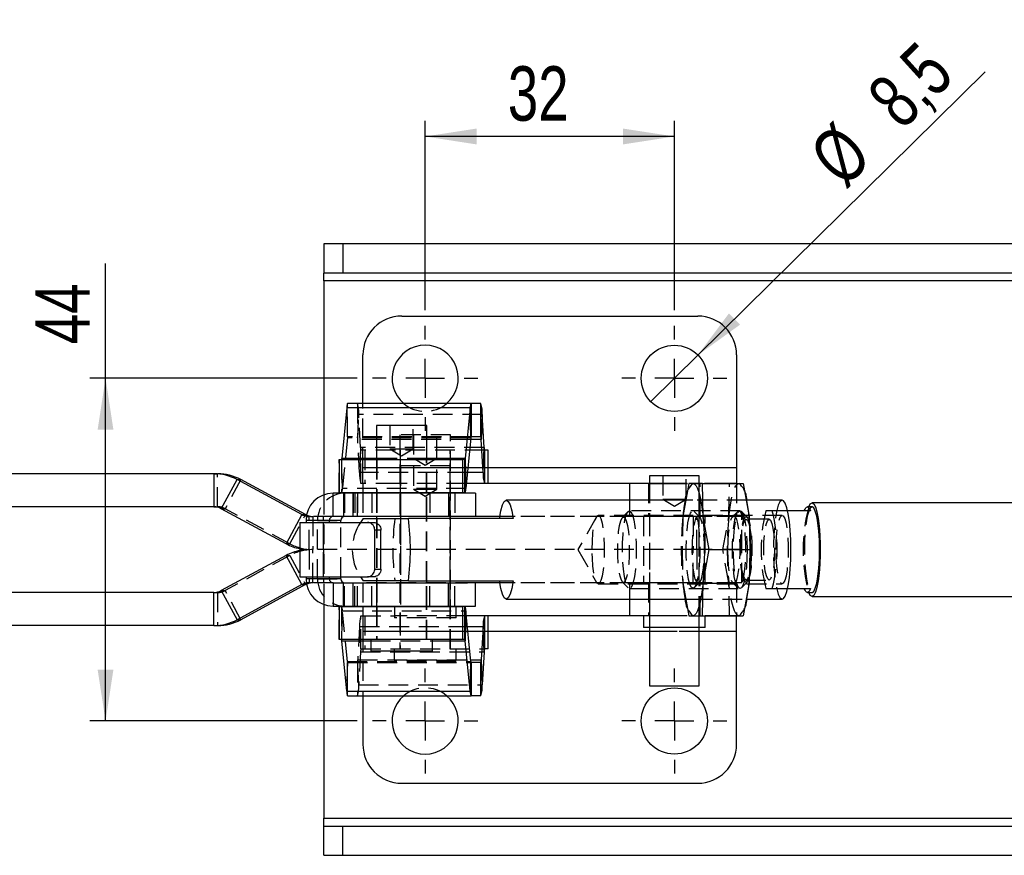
# Model space of a CAD drawing. Extents: x 66 to 783, y 44 to 563.
# Tile 4 of 12: x 162 to 288, y 276 to 383. Entities that reach past the tile are written whole.
import ezdxf

# ---------------------------------------------------------------- set-up
doc = ezdxf.new("R2010")
doc.units = 0
doc.header["$LTSCALE"] = 2
doc.linetypes.add('HIDDEN', pattern=[1.905, 1.27, -0.635])
doc.layers.get('0').update_dxf_attribs({"linetype": 'CONTINUOUS'})
doc.layers.add('FORMATO', color=179, linetype='CONTINUOUS')
doc.styles.add('SLDTEXTSTYLE0', font='TXT', dxfattribs={"width": 0.75})
doc.dimstyles.new('SLDDIMSTYLE3', dxfattribs={"dimtxt": 7, "dimasz": 6.604, "dimexe": 0, "dimexo": 0.0625, "dimgap": 1.75, "dimtad": 1, "dimdec": 3, "dimrnd": 1e-09, "dimzin": 12, "dimtxsty": 'SLDTEXTSTYLE0', "dimsah": 1, "dimcen": 0.09, "dimazin": 3, "dimtfac": 1, "dimtdec": 3, "dimtofl": 0, "dimtmove": 0, "dimatfit": 3, "dimtolj": 1, "dimtzin": 12})
doc.dimstyles.new('SLDDIMSTYLE4', dxfattribs={"dimtxt": 7, "dimasz": 6.604, "dimexe": 0, "dimexo": 0.0625, "dimgap": 1.75, "dimtad": 1, "dimdec": 3, "dimrnd": 1e-09, "dimzin": 12, "dimtxsty": 'SLDTEXTSTYLE0', "dimblk1": 'NONE', "dimsah": 1, "dimcen": 0, "dimazin": 3, "dimtfac": 1, "dimtdec": 3, "dimtmove": 0, "dimatfit": 3, "dimtolj": 1, "dimtzin": 12})

# ---------------------------------------------------------------- blocks, each defined once
blk = doc.blocks.new('_D_5')
at = {"layer": 'FORMATO'}
for p, q in [((173.07, 337.16), (173.07, 351.88)), ((205.37, 337.16), (171.07, 337.16)), ((173.07, 293.16), (173.07, 337.16)), ((205.37, 293.16), (171.07, 293.16))]:
    blk.add_line(p, q, dxfattribs=at)
for points in [[(173.07, 337.16), (172.05, 330.55), (174.08, 330.55)], [(173.07, 293.16), (174.08, 299.76), (172.05, 299.76)]]:
    blk.add_solid(points, dxfattribs=at)
at = {"layer": 'FORMATO', "insert": (164.04, 341.54), "char_height": 7, "attachment_point": 1, "rotation": 90, "style": 'SLDTEXTSTYLE0'}
blk.add_mtext('44', dxfattribs=at)
blk = doc.blocks.new('_D_6')
at = {"layer": 'FORMATO'}
for p, q in [((214.12, 345.91), (214.12, 370.21)), ((246.12, 345.91), (246.12, 370.21)), ((246.12, 368.21), (214.12, 368.21))]:
    blk.add_line(p, q, dxfattribs=at)
for points in [[(214.12, 368.21), (220.72, 367.19), (220.72, 369.23)], [(246.12, 368.21), (239.51, 369.23), (239.51, 367.19)]]:
    blk.add_solid(points, dxfattribs=at)
at = {"layer": 'FORMATO', "insert": (224.73, 377.23), "char_height": 7, "attachment_point": 1, "style": 'SLDTEXTSTYLE0'}
blk.add_mtext('32', dxfattribs=at)
blk = doc.blocks.new('_D_8')
at = {"layer": 'FORMATO'}
for q in [(286.04, 376.51), (243.09, 334.17)]:
    blk.add_line((249.14, 340.14), q, dxfattribs=at)
blk.add_solid([(249.14, 340.14), (254.56, 344.05), (253.13, 345.5)], dxfattribs=at)
at = {"layer": 'FORMATO', "char_height": 7, "attachment_point": 1, "rotation": 44.583, "style": 'SLDTEXTSTYLE0'}
for s, insert in [('8,5', (270.46, 373.9)), ('%%c', (263.01, 366.42))]:
    blk.add_mtext(s, dxfattribs=dict(at, insert=insert))
blk = doc.blocks.new('_NONE')
blk = doc.blocks.new('SW_CENTERMARKSYMBOL_6')
at = {"layer": 'FORMATO', "color": 0}
for p, q in [((0, 5), (0, 6.75)), ((0, 0), (0, 2.5)), ((-5, 0), (-6.75, 0)), ((0, 0), (-2.5, 0)), ((0, 0), (0, -2.5)), ((0, 0), (2.5, 0)), ((5, 0), (6.75, 0)), ((0, -5), (0, -6.75))]:
    blk.add_line(p, q, dxfattribs=at)
blk = doc.blocks.new('SW_CENTERMARKSYMBOL_7')
at = {"layer": 'FORMATO', "color": 0}
for p, q in [((0, 5), (0, 6.75)), ((0, 0), (0, 2.5)), ((-5, 0), (-6.75, 0)), ((0, 0), (-2.5, 0)), ((0, 0), (0, -2.5)), ((0, 0), (2.5, 0)), ((5, 0), (6.75, 0)), ((0, -5), (0, -6.75))]:
    blk.add_line(p, q, dxfattribs=at)
blk = doc.blocks.new('SW_CENTERMARKSYMBOL_8')
at = {"layer": 'FORMATO', "color": 0}
for p, q in [((0, 5), (0, 6.75)), ((0, 0), (0, 2.5)), ((-5, 0), (-6.75, 0)), ((0, 0), (-2.5, 0)), ((0, 0), (0, -2.5)), ((0, 0), (2.5, 0)), ((5, 0), (6.75, 0)), ((0, -5), (0, -6.75))]:
    blk.add_line(p, q, dxfattribs=at)
blk = doc.blocks.new('SW_CENTERMARKSYMBOL_9')
at = {"layer": 'FORMATO', "color": 0}
for p, q in [((0, 5), (0, 6.75)), ((0, 0), (0, 2.5)), ((-5, 0), (-6.75, 0)), ((0, 0), (-2.5, 0)), ((0, 0), (0, -2.5)), ((0, 0), (2.5, 0)), ((5, 0), (6.75, 0)), ((0, -5), (0, -6.75))]:
    blk.add_line(p, q, dxfattribs=at)

msp = doc.modelspace()

# ---------------------------------------------------------------- linework, layer by layer
at = {"color": 7, "linetype": 'CONTINUOUS'}
for p, q in [((201.117377, 354.407427), (201.117377, 350.657427)), ((203.55807, 354.407427), (201.117377, 354.407427)), ((203.55807, 354.407427), (203.55807, 350.657427)), ((315.88015, 354.407427), (203.55807, 354.407427)), ((203.55807, 350.657427), (201.117377, 350.657427)), ((201.117377, 349.657425), (201.117377, 350.657427)), ((315.88015, 350.657427), (203.55807, 350.657427)), ((201.117377, 349.657425), (201.117377, 322.200828)), ((211.117377, 345.157425), (249.117378, 345.157425)), ((206.117377, 333.912262), (206.117377, 340.157426)), ((254.117377, 340.157426), (254.117377, 325.662262)), ((220.012293, 333.912262), (204.155106, 333.912262)), ((220.012293, 333.912262), (220.012293, 329.662262)), ((221.270364, 333.912262), (220.012293, 333.912262)), ((221.270364, 329.662262), (221.270364, 333.912262)), ((204.037266, 333.346019), (203.397319, 326.859977)), ((219.894453, 333.346019), (204.037266, 333.346019)), ((219.894453, 333.346019), (219.254506, 326.859977)), ((219.981552, 329.514546), (219.894453, 333.346019)), ((221.447585, 332.527987), (221.316596, 329.301147)), ((221.682663, 328.273377), (221.447585, 332.527987)), ((207.845854, 331.102588), (207.845854, 326.712262)), ((214.345854, 331.102588), (207.845854, 331.102588)), ((214.345854, 326.712262), (214.345854, 331.102588)), ((219.981552, 329.514546), (219.341605, 323.028505)), ((221.270364, 329.662262), (220.012293, 329.662262)), ((221.551674, 325.046536), (221.316596, 329.301147)), ((221.551674, 325.046536), (221.682663, 328.273377)), ((221.728894, 327.912262), (221.728894, 323.662262)), ((222.223567, 327.912262), (221.728894, 327.912262)), ((222.223567, 323.662262), (222.223567, 327.912262)), ((203.055283, 326.712262), (203.055283, 322.462262)), ((203.055283, 326.712262), (218.921377, 326.712262)), ((218.921377, 326.712262), (218.921377, 322.462262)), ((219.223766, 326.712262), (218.921377, 326.712262)), ((219.223766, 322.462262), (219.223766, 326.712262)), ((219.254506, 326.859977), (219.341605, 323.028505)), ((254.117377, 325.662262), (254.117377, 323.662262)), ((186.983416, 324.907426), (125.817821, 324.907426)), ((186.983416, 324.907426), (186.983416, 320.657425)), ((186.983416, 324.907426), (187.465666, 324.907426)), ((187.935103, 320.416251), (189.957438, 324.153756)), ((198.275908, 319.6486), (189.957438, 324.153756)), ((189.957438, 324.153756), (190.43969, 324.153756)), ((198.75816, 319.6486), (190.43969, 324.153756)), ((242.942378, 324.652589), (242.942378, 323.662262)), ((249.292378, 324.652589), (242.942378, 324.652589)), ((249.292378, 323.662262), (249.292378, 324.652589)), ((218.921377, 322.462262), (203.055283, 322.462262)), ((206.117377, 322.462262), (206.117377, 322.407425)), ((207.845854, 322.462262), (207.845854, 322.407425)), ((214.345854, 322.407425), (214.345854, 322.462262)), ((217.306916, 322.407425), (217.306916, 322.462262)), ((219.223766, 322.462262), (218.921377, 322.462262)), ((240.370881, 323.662262), (219.404135, 323.662262)), ((247.755666, 323.662262), (240.370881, 323.662262)), ((247.991205, 323.657426), (247.646109, 321.779482)), ((248.512835, 323.657426), (247.991205, 323.657426)), ((249.728028, 323.657426), (248.512835, 323.657426)), ((249.815453, 319.407426), (249.728028, 323.657426)), ((249.728028, 323.657426), (254.93978, 323.657426)), ((254.117377, 323.662262), (250.001554, 323.662262)), ((254.117377, 323.662262), (254.117377, 323.657426)), ((254.93978, 323.657426), (255.720765, 319.407426)), ((202.296996, 319.407426), (202.296996, 322.407425)), ((203.620945, 322.407425), (202.296996, 322.407425)), ((203.620945, 322.407425), (203.620945, 319.407426)), ((204.845854, 322.407425), (203.620945, 322.407425)), ((204.845854, 322.407425), (204.845854, 319.407426)), ((217.116537, 322.407425), (204.845854, 322.407425)), ((217.116537, 322.407425), (217.116537, 319.407426)), ((220.565335, 322.407425), (217.116537, 322.407425)), ((220.565335, 322.407425), (220.565335, 319.407426)), ((248.491902, 321.507425), (224.530438, 321.507425)), ((247.568909, 321.794003), (247.51287, 321.507425)), ((255.427424, 321.459799), (255.362075, 321.794003)), ((259.962306, 321.507425), (255.418111, 321.507425)), ((186.983416, 320.657425), (125.817821, 320.657425)), ((196.253573, 315.911096), (187.935103, 320.416251)), ((263.613619, 320.157426), (260.654986, 320.157426)), ((263.798692, 320.657426), (263.208162, 320.657426)), ((322.430328, 321.157426), (263.798692, 321.157426)), ((198.275908, 319.6486), (196.253573, 315.911096)), ((198.016208, 318.657426), (198.016208, 311.657425)), ((198.016208, 318.657426), (206.688825, 318.657426)), ((198.275908, 319.6486), (198.75816, 319.6486)), ((201.799138, 318.907425), (198.811991, 318.907425)), ((198.811991, 318.907425), (198.811991, 318.657426)), ((201.799138, 318.907425), (201.799138, 318.657426)), ((203.278629, 318.907425), (201.799138, 318.907425)), ((203.620945, 319.407426), (202.296996, 319.407426)), ((203.278629, 318.657426), (203.278629, 318.907425)), ((204.845854, 319.407426), (203.620945, 319.407426)), ((217.116537, 319.407426), (204.845854, 319.407426)), ((206.164069, 319.157426), (205.797505, 318.657426)), ((206.164069, 319.157426), (211.968568, 319.157426)), ((206.688825, 318.657426), (207.483749, 318.657426)), ((207.845854, 319.407426), (207.845854, 319.157426)), ((225.403151, 319.157426), (211.968568, 319.157426)), ((214.345854, 319.157426), (214.345854, 319.407426)), ((219.549939, 319.407426), (217.116537, 319.407426)), ((223.695545, 319.407426), (219.549939, 319.407426)), ((223.696318, 319.412262), (220.565335, 319.412262)), ((250.596442, 315.157426), (249.815453, 319.407426)), ((255.720765, 319.407426), (255.80819, 315.157426)), ((208.435154, 317.657425), (207.643251, 317.657425)), ((207.643251, 312.657426), (207.643251, 317.657425)), ((208.435154, 312.657426), (208.435154, 317.657425)), ((249.815453, 310.907426), (250.596442, 315.157426)), ((250.596442, 315.157426), (255.80819, 315.157426)), ((255.80819, 315.157426), (255.720765, 310.907426)), ((196.253573, 314.403755), (187.935103, 309.8986)), ((198.275908, 310.666251), (196.253573, 314.403755)), ((207.643251, 312.657426), (208.435154, 312.657426)), ((198.016208, 311.657425), (206.688825, 311.657425)), ((198.811991, 311.657425), (198.811991, 311.407426)), ((201.799138, 311.407426), (198.811991, 311.407426)), ((201.799138, 311.657425), (201.799138, 311.407426)), ((203.278629, 311.407426), (201.799138, 311.407426)), ((203.278629, 311.407426), (203.278629, 311.657425)), ((205.797505, 311.657425), (206.164069, 311.157425)), ((211.968568, 311.157425), (206.164069, 311.157425)), ((207.483749, 311.657425), (206.688825, 311.657425)), ((207.845854, 311.157425), (207.845854, 310.907425)), ((211.968568, 311.157425), (225.403151, 311.157425)), ((214.345854, 310.907425), (214.345854, 311.157425)), ((187.935103, 309.8986), (189.957438, 306.161095)), ((198.275908, 310.666251), (189.957438, 306.161095)), ((198.75816, 310.666251), (190.43969, 306.161095)), ((198.275908, 310.666251), (198.75816, 310.666251)), ((202.296996, 310.907425), (202.296996, 307.907426)), ((202.296996, 310.907425), (203.620945, 310.907425)), ((203.620945, 307.907426), (203.620945, 310.907425)), ((203.620945, 310.907425), (204.845854, 310.907425)), ((204.845854, 310.907425), (204.845854, 307.907426)), ((204.845854, 310.907425), (217.116537, 310.907425)), ((217.116537, 307.907426), (217.116537, 310.907425)), ((217.116537, 310.907425), (219.549939, 310.907425)), ((223.695545, 310.907425), (219.549939, 310.907425)), ((220.565335, 307.907426), (220.565335, 310.907425)), ((223.696318, 310.902589), (220.565335, 310.902589)), ((249.728028, 306.657426), (249.815453, 310.907426)), ((255.720765, 310.907426), (254.93978, 306.657426)), ((260.654986, 310.157426), (263.613619, 310.157426)), ((186.983416, 309.657426), (125.817821, 309.657426)), ((186.983416, 305.407425), (186.983416, 309.657426)), ((224.530438, 308.807426), (248.491902, 308.807426)), ((247.51287, 308.807426), (247.568909, 308.520849)), ((255.362075, 308.520849), (255.427424, 308.855053)), ((255.418111, 308.807426), (259.962306, 308.807426)), ((263.208162, 309.657426), (263.798692, 309.657426)), ((263.798692, 309.157426), (322.430328, 309.157426)), ((201.117377, 308.114023), (201.117377, 280.657426)), ((202.296996, 307.907426), (203.620945, 307.907426)), ((203.055283, 307.852589), (203.055283, 303.602589)), ((203.055283, 307.852589), (218.921377, 307.852589)), ((203.620945, 307.907426), (204.845854, 307.907426)), ((204.845854, 307.907426), (217.116537, 307.907426)), ((206.117377, 307.907426), (206.117377, 307.852589)), ((207.845854, 307.907426), (207.845854, 307.852589)), ((214.345854, 307.852589), (214.345854, 307.907426)), ((217.116537, 307.907426), (220.565335, 307.907426)), ((218.100665, 307.852589), (218.100665, 307.907426)), ((218.921377, 307.852589), (218.921377, 303.602589)), ((219.223766, 307.852589), (218.921377, 307.852589)), ((219.223766, 303.602589), (219.223766, 307.852589)), ((219.341605, 307.286346), (219.254506, 303.454874)), ((219.981552, 300.800305), (219.341605, 307.286346)), ((247.646109, 308.53537), (247.991205, 306.657426)), ((189.957438, 306.161095), (190.43969, 306.161095)), ((240.370881, 306.652589), (219.404135, 306.652589)), ((221.728894, 306.652589), (221.728894, 302.402589)), ((222.223567, 302.402589), (222.223567, 306.652589)), ((247.755666, 306.652589), (240.370881, 306.652589)), ((242.148627, 306.652589), (242.148627, 305.152589)), ((247.991205, 306.657426), (248.512835, 306.657426)), ((248.512835, 306.657426), (249.728028, 306.657426)), ((249.728028, 306.657426), (254.93978, 306.657426)), ((250.086125, 305.152589), (250.086125, 306.652589)), ((254.117377, 306.652589), (250.086125, 306.652589)), ((254.117377, 306.657426), (254.117377, 306.652589)), ((254.117377, 304.652589), (254.117377, 306.652589)), ((186.983416, 305.407425), (125.817821, 305.407425)), ((186.983416, 305.407425), (187.465666, 305.407425)), ((221.551674, 305.268315), (221.316596, 301.013704)), ((221.682663, 302.041474), (221.551674, 305.268315)), ((250.086125, 305.152589), (242.148627, 305.152589)), ((242.942378, 305.152589), (242.942378, 297.657425)), ((249.292378, 297.657425), (249.292378, 305.152589)), ((218.921377, 303.602589), (203.055283, 303.602589)), ((207.127104, 303.602589), (207.127104, 302.102589)), ((215.064604, 302.102589), (215.064604, 303.602589)), ((219.223766, 303.602589), (218.921377, 303.602589)), ((254.117377, 290.157425), (254.117377, 304.652589)), ((204.037266, 296.968832), (203.397319, 303.454874)), ((219.894453, 296.968832), (219.254506, 303.454874)), ((222.223567, 302.402589), (221.728894, 302.402589)), ((215.064604, 302.102589), (207.127104, 302.102589)), ((221.316596, 301.013704), (221.447585, 297.786864)), ((221.682663, 302.041474), (221.447585, 297.786864)), ((219.894453, 296.968832), (219.981552, 300.800305)), ((220.012293, 300.652589), (220.012293, 296.402589)), ((221.270364, 300.652589), (220.012293, 300.652589)), ((221.270364, 296.402589), (221.270364, 300.652589)), ((242.942378, 297.657425), (245.50343, 297.657425)), ((245.50343, 297.657425), (249.292378, 297.657425)), ((204.037266, 296.968832), (219.894453, 296.968832)), ((204.155106, 296.402589), (220.012293, 296.402589)), ((206.117377, 296.402589), (206.117377, 290.157425)), ((221.270364, 296.402589), (220.012293, 296.402589)), ((211.117377, 285.157426), (249.117378, 285.157426)), ((201.117377, 279.657424), (201.117377, 280.657426)), ((201.117377, 275.907424), (201.117377, 279.657424)), ((201.117377, 279.657424), (203.55807, 279.657424)), ((203.55807, 275.907424), (203.55807, 279.657424)), ((203.55807, 279.657424), (315.88015, 279.657424)), ((201.117377, 275.907424), (203.55807, 275.907424)), ((203.55807, 275.907424), (315.88015, 275.907424))]:
    msp.add_line(p, q, dxfattribs=at)
at = {"color": 8, "linetype": 'CONTINUOUS'}
for p, q in [((318.908893, 349.657425), (201.117377, 349.657425)), ((221.316596, 329.301147), (219.960497, 329.301147)), ((207.845854, 326.859977), (203.397319, 326.859977)), ((219.254506, 326.859977), (214.345854, 326.859977)), ((221.551674, 325.046536), (219.540715, 325.046536)), ((254.117377, 325.662262), (222.223567, 325.662262)), ((240.370881, 323.662262), (240.370881, 321.507425)), ((240.370881, 308.807426), (240.370881, 306.652589)), ((219.540715, 305.268315), (221.551674, 305.268315)), ((242.942378, 304.652589), (222.223567, 304.652589)), ((254.117377, 304.652589), (249.292378, 304.652589)), ((203.397319, 303.454874), (207.127104, 303.454874)), ((215.064604, 303.454874), (219.254506, 303.454874)), ((219.960497, 301.013704), (221.316596, 301.013704)), ((201.117377, 280.657426), (318.908893, 280.657426))]:
    msp.add_line(p, q, dxfattribs=at)
at = {"color": 7, "linetype": 'HIDDEN'}
for p, q in [((318.908893, 349.657425), (201.117377, 349.657425)), ((204.155106, 329.662262), (204.155106, 333.912262)), ((205.413177, 333.912262), (205.413177, 329.662262)), ((206.117377, 325.662262), (206.117377, 333.912262)), ((204.037266, 333.346019), (204.124365, 329.514546)), ((205.459409, 329.301147), (205.590398, 332.527987)), ((221.447585, 332.527987), (205.590398, 332.527987)), ((205.825476, 328.273377), (205.590398, 332.527987)), ((209.595854, 331.102588), (209.595854, 328.102589)), ((212.595854, 328.102589), (212.595854, 331.102588)), ((204.124365, 329.514546), (203.484418, 323.028505)), ((219.981552, 329.514546), (204.124365, 329.514546)), ((220.012293, 329.662262), (204.155106, 329.662262)), ((205.694487, 325.046536), (205.459409, 329.301147)), ((219.960497, 329.301147), (205.459409, 329.301147)), ((217.367377, 329.902589), (210.867377, 329.902589)), ((210.867377, 329.902589), (210.867377, 302.402589)), ((212.617377, 329.902589), (212.617377, 326.902589)), ((215.617377, 326.902589), (215.617377, 329.902589)), ((217.367377, 302.402589), (217.367377, 329.902589)), ((205.825476, 328.273377), (205.694487, 325.046536)), ((221.682663, 328.273377), (205.825476, 328.273377)), ((221.728894, 327.912262), (205.871708, 327.912262)), ((205.871708, 323.662262), (205.871708, 327.912262)), ((206.366381, 327.912262), (206.366381, 323.662262)), ((209.595854, 328.102589), (211.094322, 328.102589)), ((209.595854, 328.102589), (211.095854, 327.201298)), ((210.917377, 327.912262), (210.917377, 323.662262)), ((211.094322, 328.102589), (212.595854, 328.102589)), ((211.095854, 327.201298), (212.595854, 328.102589)), ((217.317377, 323.662262), (217.317377, 327.912262)), ((203.06419, 322.462262), (203.06419, 326.712262)), ((203.366579, 326.712262), (203.366579, 322.462262)), ((203.484418, 323.028505), (203.397319, 326.859977)), ((214.345854, 326.859977), (207.845854, 326.859977)), ((207.845854, 326.712262), (207.845854, 322.462262)), ((207.895854, 326.712262), (207.895854, 322.462262)), ((212.617377, 326.902589), (214.117377, 326.902589)), ((212.617377, 326.902589), (214.117377, 326.001298)), ((214.117377, 326.902589), (215.617377, 326.902589)), ((214.117377, 326.001298), (215.617377, 326.902589)), ((214.295854, 322.462262), (214.295854, 326.712262)), ((214.345854, 322.462262), (214.345854, 326.712262)), ((219.540715, 325.046536), (205.694487, 325.046536)), ((206.117377, 323.662262), (206.117377, 325.662262)), ((254.117377, 325.662262), (206.117377, 325.662262)), ((222.223567, 325.662262), (206.117377, 325.662262)), ((217.306916, 325.907426), (210.956916, 325.907426)), ((210.956916, 325.907426), (210.956916, 307.907426)), ((212.631916, 325.907426), (212.631916, 322.907425)), ((215.631916, 322.907425), (215.631916, 325.907426)), ((217.306916, 322.462262), (217.306916, 325.907426)), ((187.465666, 320.657425), (187.465666, 324.907426)), ((190.43969, 324.153756), (188.417355, 320.416251)), ((244.617377, 324.652589), (244.617377, 321.652589)), ((247.617375, 321.652589), (247.617375, 324.652589)), ((219.341605, 323.028505), (203.484418, 323.028505)), ((210.303253, 323.662262), (205.871708, 323.662262)), ((206.117377, 323.662262), (206.117377, 322.462262)), ((219.404135, 323.662262), (210.303253, 323.662262)), ((210.917377, 323.662262), (210.917377, 319.412262)), ((212.631916, 322.907425), (214.193732, 322.907425)), ((212.631916, 322.907425), (214.131915, 322.006135)), ((214.131915, 322.006135), (215.631916, 322.907425)), ((214.193732, 322.907425), (215.631916, 322.907425)), ((217.317377, 319.412262), (217.317377, 323.662262)), ((242.817376, 323.662262), (242.817376, 319.412262)), ((242.917378, 323.662262), (242.917378, 319.412262)), ((242.942378, 323.662262), (242.942378, 306.652589)), ((242.942378, 323.657426), (245.50343, 323.657426)), ((245.50343, 323.657426), (247.809157, 323.657426)), ((248.724774, 323.657426), (249.292378, 323.657426)), ((249.292378, 306.652589), (249.292378, 323.662262)), ((249.317378, 319.412262), (249.317378, 323.662262)), ((249.417376, 319.412262), (249.417376, 323.662262)), ((253.115528, 319.407426), (253.202953, 323.657426)), ((254.117377, 323.657426), (254.117377, 319.412262)), ((201.117377, 322.200828), (201.117377, 308.114023)), ((203.776487, 322.407425), (203.776487, 319.407426)), ((204.872631, 322.407425), (204.872631, 319.407426)), ((205.100436, 322.407425), (205.100436, 319.407426)), ((205.42744, 322.407425), (205.42744, 319.407426)), ((205.436009, 319.407426), (205.436009, 322.407425)), ((206.117377, 322.407425), (206.117377, 319.412262)), ((207.276804, 322.407425), (207.276804, 319.407426)), ((207.845854, 322.407425), (207.845854, 319.407426)), ((207.895854, 322.407425), (207.895854, 319.407426)), ((207.908693, 322.407425), (207.908693, 319.407426)), ((210.931916, 322.407425), (210.931916, 319.407426)), ((214.295854, 319.407426), (214.295854, 322.407425)), ((214.345854, 319.407426), (214.345854, 322.407425)), ((214.709842, 322.407425), (214.709842, 319.407426)), ((217.306916, 307.907426), (217.306916, 322.407425)), ((217.331915, 319.407426), (217.331915, 322.407425)), ((217.945918, 322.407425), (217.945918, 319.407426)), ((240.370881, 321.507425), (240.370881, 319.412262)), ((244.617377, 321.652589), (246.117376, 321.652589)), ((244.617377, 321.652589), (246.117376, 320.751298)), ((246.117376, 321.652589), (247.617375, 321.652589)), ((246.117376, 320.751298), (247.617375, 321.652589)), ((247.646109, 321.779482), (247.210216, 319.407426)), ((247.51287, 321.507425), (247.503557, 321.459799)), ((255.418111, 321.507425), (248.491902, 321.507425)), ((186.983416, 320.657425), (187.465666, 320.657425)), ((187.935103, 320.416251), (188.417355, 320.416251)), ((196.735824, 315.911096), (188.417355, 320.416251)), ((240.182732, 320.075947), (239.452239, 319.321446)), ((254.579518, 320.157426), (240.341813, 320.157426)), ((249.316216, 319.410471), (248.671916, 320.075947)), ((254.259069, 320.075947), (253.614769, 319.410471)), ((255.469088, 319.321446), (254.738596, 320.075947)), ((258.692529, 320.157426), (257.881608, 320.157426)), ((260.654986, 320.157426), (258.692529, 320.157426)), ((196.735824, 315.911096), (198.75816, 319.6486)), ((198.072246, 311.657425), (198.072246, 318.657426)), ((200.291482, 318.907425), (198.811991, 318.907425)), ((199.227596, 315.157425), (199.227596, 319.407426)), ((202.296996, 319.407426), (199.227596, 319.407426)), ((199.709847, 319.407426), (199.709847, 315.157425)), ((200.291482, 318.907425), (203.278629, 318.907425)), ((200.291482, 311.407426), (200.291482, 318.907425)), ((201.016208, 318.657426), (201.016208, 311.657425)), ((201.046099, 315.157425), (201.046099, 319.407426)), ((201.059392, 311.657425), (201.059392, 318.657426)), ((203.278629, 311.657425), (203.278629, 318.657426)), ((220.565335, 319.412262), (206.117377, 319.412262)), ((207.845854, 319.157426), (207.845854, 311.157425)), ((207.895854, 319.157426), (207.895854, 311.157425)), ((210.931916, 319.407426), (210.931916, 315.157425)), ((214.295854, 311.157425), (214.295854, 319.157426)), ((214.345854, 311.157425), (214.345854, 319.157426)), ((217.331915, 315.157425), (217.331915, 319.407426)), ((248.542041, 319.407426), (223.695545, 319.407426)), ((240.370881, 319.412262), (223.696318, 319.412262)), ((236.108078, 319.355824), (233.738996, 315.157425)), ((259.962306, 319.557425), (236.341061, 319.557425)), ((254.117377, 319.412262), (240.370881, 319.412262)), ((242.148627, 319.407426), (242.148627, 310.907425)), ((242.917378, 319.407426), (242.917378, 315.157425)), ((247.210216, 319.407426), (247.122791, 315.157426)), ((254.784227, 319.407426), (248.542041, 319.407426)), ((248.542041, 319.407426), (248.542041, 315.157425)), ((249.024291, 315.157425), (249.024291, 319.407426)), ((253.752321, 319.480926), (249.178659, 319.480926)), ((249.317378, 315.157425), (249.317378, 319.407426)), ((250.086125, 310.907425), (250.086125, 319.407426)), ((252.334543, 315.157426), (253.115528, 319.407426)), ((254.784227, 315.157425), (254.784227, 319.407426)), ((258.287069, 319.057426), (255.334411, 319.057426)), ((196.253573, 315.911096), (196.735824, 315.911096)), ((199.227596, 315.157425), (199.227596, 310.907425)), ((248.542041, 315.157425), (199.227596, 315.157425)), ((199.709847, 310.907425), (199.709847, 315.157425)), ((201.046099, 315.157425), (201.046099, 310.907425)), ((210.931916, 315.157425), (210.931916, 310.907425)), ((217.331915, 310.907425), (217.331915, 315.157425)), ((233.738996, 315.157425), (236.108078, 310.959027)), ((242.917378, 315.157425), (242.917378, 310.907425)), ((250.596442, 315.157426), (247.122791, 315.157426)), ((247.122791, 315.157426), (247.210216, 310.907426)), ((254.784227, 315.157425), (248.542041, 315.157425)), ((248.542041, 310.907425), (248.542041, 315.157425)), ((249.024291, 315.157425), (249.024291, 310.907425)), ((249.317378, 310.907425), (249.317378, 315.157425)), ((253.115528, 310.907426), (252.334543, 315.157426)), ((254.784227, 310.907425), (254.784227, 315.157425)), ((196.735824, 314.403755), (188.417355, 309.8986)), ((196.253573, 314.403755), (196.735824, 314.403755)), ((196.735824, 314.403755), (198.75816, 310.666251)), ((200.291482, 311.407426), (198.811991, 311.407426)), ((200.291482, 311.407426), (203.278629, 311.407426)), ((255.334411, 311.257426), (258.287069, 311.257426)), ((187.935103, 309.8986), (188.417355, 309.8986)), ((190.43969, 306.161095), (188.417355, 309.8986)), ((202.296996, 310.907425), (199.227596, 310.907425)), ((203.776487, 307.907426), (203.776487, 310.907425)), ((204.872631, 307.907426), (204.872631, 310.907425)), ((205.100436, 307.907426), (205.100436, 310.907425)), ((205.42744, 307.907426), (205.42744, 310.907425)), ((205.436009, 307.907426), (205.436009, 310.907425)), ((206.117377, 310.902589), (206.117377, 307.907426)), ((220.565335, 310.902589), (206.117377, 310.902589)), ((207.276804, 307.907426), (207.276804, 310.907425)), ((207.845854, 310.907425), (207.845854, 307.907426)), ((207.895854, 310.907425), (207.895854, 307.907426)), ((207.908693, 307.907426), (207.908693, 310.907425)), ((210.917377, 310.902589), (210.917377, 306.652589)), ((210.931916, 310.907425), (210.931916, 307.907426)), ((214.295854, 307.907426), (214.295854, 310.907425)), ((214.345854, 307.907426), (214.345854, 310.907425)), ((214.709842, 307.907426), (214.709842, 310.907425)), ((217.317377, 306.652589), (217.317377, 310.902589)), ((217.331915, 307.907426), (217.331915, 310.907425)), ((217.945918, 307.907426), (217.945918, 310.907425)), ((248.542041, 310.907425), (223.695545, 310.907425)), ((240.370881, 310.902589), (223.696318, 310.902589)), ((236.341061, 310.757426), (259.962306, 310.757426)), ((239.452239, 310.993406), (240.182732, 310.238905)), ((240.341813, 310.157426), (254.579518, 310.157426)), ((254.117377, 310.902589), (240.370881, 310.902589)), ((240.370881, 310.902589), (240.370881, 308.807426)), ((242.817376, 310.902589), (242.817376, 306.652589)), ((242.917378, 310.902589), (242.917378, 306.652589)), ((247.210216, 310.907426), (247.646109, 308.53537)), ((254.784227, 310.907425), (248.542041, 310.907425)), ((248.671916, 310.238905), (249.316216, 310.904381)), ((249.178659, 310.833926), (253.752321, 310.833926)), ((249.317378, 306.652589), (249.317378, 310.902589)), ((249.417376, 306.652589), (249.417376, 310.902589)), ((253.202953, 306.657426), (253.115528, 310.907426)), ((253.614769, 310.904381), (254.259069, 310.238905)), ((254.117377, 310.902589), (254.117377, 306.657426)), ((254.738596, 310.238905), (255.469088, 310.993406)), ((257.881608, 310.157426), (258.692529, 310.157426)), ((258.692529, 310.157426), (260.654986, 310.157426)), ((186.983416, 309.657426), (187.465666, 309.657426)), ((187.465666, 309.657426), (187.465666, 305.407425)), ((247.503557, 308.855053), (247.51287, 308.807426)), ((248.491902, 308.807426), (255.418111, 308.807426)), ((203.06419, 303.602589), (203.06419, 307.852589)), ((203.366579, 307.852589), (203.366579, 303.602589)), ((203.397319, 303.454874), (203.484418, 307.286346)), ((203.484418, 307.286346), (219.341605, 307.286346)), ((204.124365, 300.800305), (203.484418, 307.286346)), ((206.117377, 307.852589), (206.117377, 306.652589)), ((207.845854, 307.852589), (207.845854, 303.602589)), ((207.895854, 307.852589), (207.895854, 303.602589)), ((210.163166, 307.907426), (210.163166, 306.407425)), ((214.295854, 303.602589), (214.295854, 307.852589)), ((214.345854, 303.602589), (214.345854, 307.852589)), ((218.100665, 306.407425), (218.100665, 307.852589)), ((205.871708, 306.652589), (210.303253, 306.652589)), ((205.871708, 302.402589), (205.871708, 306.652589)), ((206.117377, 306.652589), (206.117377, 304.652589)), ((206.366381, 306.652589), (206.366381, 302.402589)), ((218.100665, 306.407425), (210.163166, 306.407425)), ((219.404135, 306.652589), (210.303253, 306.652589)), ((210.917377, 306.652589), (210.917377, 302.402589)), ((217.317377, 302.402589), (217.317377, 306.652589)), ((242.942378, 306.652589), (242.942378, 305.152589)), ((249.292378, 305.152589), (249.292378, 306.652589)), ((205.694487, 305.268315), (205.459409, 301.013704)), ((205.694487, 305.268315), (205.825476, 302.041474)), ((205.694487, 305.268315), (219.540715, 305.268315)), ((254.117377, 304.652589), (206.117377, 304.652589)), ((206.117377, 304.652589), (206.117377, 296.402589)), ((222.223567, 304.652589), (206.117377, 304.652589)), ((249.292378, 304.652589), (242.942378, 304.652589)), ((205.871708, 302.402589), (221.728894, 302.402589)), ((207.127104, 303.454874), (215.064604, 303.454874)), ((210.148627, 302.402589), (210.148627, 300.902589)), ((218.086127, 300.902589), (218.086127, 302.402589)), ((205.590398, 297.786864), (205.459409, 301.013704)), ((205.459409, 301.013704), (219.960497, 301.013704)), ((205.825476, 302.041474), (205.590398, 297.786864)), ((205.825476, 302.041474), (221.682663, 302.041474)), ((204.124365, 300.800305), (204.037266, 296.968832)), ((204.124365, 300.800305), (219.981552, 300.800305)), ((204.155106, 300.652589), (220.012293, 300.652589)), ((204.155106, 296.402589), (204.155106, 300.652589)), ((205.413177, 300.652589), (205.413177, 296.402589)), ((218.086127, 300.902589), (210.148627, 300.902589)), ((205.590398, 297.786864), (221.447585, 297.786864)), ((201.117377, 280.657426), (318.908893, 280.657426))]:
    msp.add_line(p, q, dxfattribs=at)
at = {"color": 7, "linetype": 'CONTINUOUS', "flags": 128}
for points in [[(248.512835, 323.657426), (248.709165, 323.584707), (248.902135, 323.367796), (249.088444, 323.010402), (249.264904, 322.518642), (249.428496, 321.900929), (249.57642, 321.167834), (249.706146, 320.331898), (249.815453, 319.407426)], [(223.657724, 319.157426), (223.835288, 320.146467), (224.047074, 320.889899), (224.282656, 321.35112), (224.530438, 321.507425), (224.778218, 321.35112), (225.0138, 320.889899), (225.225587, 320.146467), (225.403151, 319.157426)], [(261.085984, 315.157425), (261.06298, 316.435671), (260.994919, 317.661585), (260.88458, 318.784979), (260.736484, 319.75986), (260.556691, 320.546316), (260.352567, 321.112152), (260.132462, 321.434199), (259.962306, 321.507425)], [(262.802702, 320.157426), (262.899906, 320.374272), (263.00066, 320.530972), (263.103809, 320.625721), (263.208162, 320.657426), (263.312511, 320.625721), (263.415661, 320.530972), (263.516419, 320.374272), (263.613619, 320.157426)], [(263.798692, 321.157426), (264.019441, 321.026312), (264.230542, 320.638699), (264.422767, 320.011528), (264.587719, 319.172209), (264.718186, 318.157426), (264.808469, 317.011528), (264.854618, 315.784597), (264.854618, 314.530255), (264.808469, 313.303324), (264.718186, 312.157426), (264.587719, 311.142642), (264.422767, 310.303324), (264.230542, 309.676153), (264.019441, 309.28854), (263.798692, 309.157426), (263.577946, 309.28854), (263.374366, 309.657426)], [(263.374366, 320.657426), (263.577946, 321.026312), (263.798692, 321.157426)], [(263.798692, 309.657426), (264.015265, 309.795322), (264.220976, 310.202097), (264.405512, 310.857353), (264.559619, 311.728232), (264.675573, 312.771066), (264.747553, 313.933561), (264.771957, 315.157426), (264.747553, 316.381291), (264.675573, 317.543787), (264.559619, 318.58662), (264.405512, 319.457499), (264.220976, 320.112755), (264.015265, 320.51953), (263.798692, 320.657426)], [(198.75816, 319.6486), (198.868954, 319.592968), (198.878614, 319.588519)], [(259.962306, 308.807426), (260.132462, 308.880652), (260.352567, 309.202699), (260.556691, 309.768535), (260.736484, 310.554991), (260.88458, 311.529872), (260.994919, 312.653266), (261.06298, 313.87918), (261.085984, 315.157425)], [(225.403151, 311.157425), (225.225587, 310.168384), (225.0138, 309.424952), (224.778218, 308.963731), (224.530438, 308.807426), (224.282656, 308.963731), (224.047074, 309.424952), (223.835288, 310.168384), (223.657724, 311.157425)], [(198.75816, 310.666251), (198.868954, 310.721883), (198.878614, 310.726332)], [(249.815453, 310.907426), (249.706146, 309.982954), (249.57642, 309.147018), (249.428496, 308.413923), (249.264904, 307.79621), (249.088444, 307.30445), (248.902135, 306.947056), (248.709165, 306.730145), (248.512835, 306.657426)], [(263.613619, 310.157426), (263.516419, 309.94058), (263.415661, 309.78388), (263.312511, 309.689131), (263.208162, 309.657426), (263.103809, 309.689131), (263.00066, 309.78388), (262.899906, 309.94058), (262.802702, 310.157426)]]:
    msp.add_lwpolyline(points, dxfattribs=at)
at = {"color": 7, "linetype": 'HIDDEN', "flags": 128}
for points in [[(253.115528, 319.407426), (253.224835, 320.331898), (253.354565, 321.167834), (253.502488, 321.900929), (253.666081, 322.518642), (253.84254, 323.010402), (254.02885, 323.367796), (254.22182, 323.584707), (254.418146, 323.657426)], [(259.962306, 321.507425), (259.905394, 321.499275), (259.680655, 321.304715), (259.467446, 320.858484), (259.274498, 320.178851), (259.109706, 319.293641), (258.979824, 318.239093), (258.890163, 317.058381), (258.844395, 315.799844), (258.844395, 314.515007), (258.890163, 313.25647), (258.979824, 312.075758), (259.109706, 311.02121), (259.274498, 310.136), (259.467446, 309.456366), (259.680655, 309.010136), (259.905394, 308.815576), (259.962306, 308.807426)], [(240.341813, 320.157426), (240.545858, 320.02265), (240.738903, 319.625589), (240.910542, 318.987648), (241.051518, 318.143219), (241.154235, 317.137825), (241.213154, 316.025667), (241.225098, 314.866702), (241.189424, 313.72341), (241.108056, 312.657426), (240.985379, 311.726218), (240.828008, 310.979987), (240.644425, 310.458963), (240.44453, 310.191234), (240.239095, 310.191234), (240.039196, 310.458963), (239.855614, 310.979987), (239.698243, 311.726218), (239.575565, 312.657426), (239.494197, 313.72341), (239.458524, 314.866702), (239.470467, 316.025667), (239.529386, 317.137825), (239.632104, 318.143219), (239.773084, 318.987648), (239.944719, 319.625589), (240.137767, 320.02265), (240.341813, 320.157426)], [(248.512835, 310.157426), (248.308789, 310.292201), (248.115745, 310.689263), (247.944106, 311.327204), (247.80313, 312.171633), (247.700412, 313.177027), (247.641493, 314.289185), (247.629546, 315.44815), (247.665219, 316.591442), (247.746591, 317.657426), (247.869265, 318.588634), (248.02664, 319.334865), (248.210222, 319.855889), (248.410117, 320.123618), (248.615552, 320.123618), (248.815451, 319.855889), (248.999033, 319.334865), (249.156405, 318.588634), (249.279082, 317.657426), (249.36045, 316.591442), (249.396123, 315.44815), (249.38418, 314.289185), (249.325261, 313.177027), (249.222543, 312.171633), (249.081563, 311.327204), (248.909924, 310.689263), (248.71688, 310.292201), (248.512835, 310.157426)], [(254.418146, 320.157426), (254.214101, 320.02265), (254.021056, 319.625589), (253.849417, 318.987648), (253.708441, 318.143219), (253.605724, 317.137825), (253.546804, 316.025667), (253.534857, 314.866702), (253.570531, 313.72341), (253.651902, 312.657426), (253.774576, 311.726218), (253.931951, 310.979987), (254.115533, 310.458963), (254.315429, 310.191234), (254.520864, 310.191234), (254.720763, 310.458963), (254.904345, 310.979987), (255.061716, 311.726218), (255.184394, 312.657426), (255.265761, 313.72341), (255.301435, 314.866702), (255.289492, 316.025667), (255.230572, 317.137825), (255.127855, 318.143219), (254.986875, 318.987648), (254.815236, 319.625589), (254.622191, 320.02265), (254.418146, 320.157426)], [(255.464301, 315.157426), (255.440451, 314.004347), (255.370189, 312.91343), (255.257301, 311.943488), (255.107872, 311.14681), (254.929964, 310.566346), (254.733157, 310.233387), (254.528072, 310.165885), (254.325759, 310.367478), (254.137125, 310.827299), (253.972341, 311.520558), (253.84029, 312.409881), (253.748089, 313.447325), (253.700715, 314.576961), (253.700715, 315.737891), (253.748089, 316.867527), (253.84029, 317.904971), (253.972341, 318.794294), (254.137125, 319.487553), (254.325759, 319.947373), (254.528072, 320.148967), (254.733157, 320.081465), (254.929964, 319.748506), (255.107872, 319.168042), (255.257301, 318.371364), (255.370189, 317.401422), (255.440451, 316.310505), (255.464301, 315.157426)], [(263.798692, 320.657426), (263.582122, 320.51953), (263.376408, 320.112755), (263.191872, 319.457499), (263.037764, 318.58662), (262.921814, 317.543787), (262.84983, 316.381291), (262.82543, 315.157426), (262.84983, 313.933561), (262.921814, 312.771066), (263.037764, 311.728232), (263.191872, 310.857353), (263.376408, 310.202097), (263.582122, 309.795322), (263.798692, 309.657426), (263.798692, 309.657426)], [(235.56245, 315.157425), (235.586912, 316.251661), (235.65876, 317.277142), (235.773478, 318.169433), (235.923861, 318.872468), (236.100456, 319.342074), (236.292171, 319.548743), (236.486957, 319.47949), (236.672577, 319.138665), (236.837365, 318.547684), (236.970971, 317.743681), (237.064995, 316.777174), (237.113532, 315.708892), (237.113532, 314.605959), (237.064995, 313.537677), (236.970971, 312.57117), (236.837365, 311.767167), (236.672577, 311.176186), (236.486957, 310.835361), (236.292171, 310.766108), (236.100456, 310.972777), (235.923861, 311.442383), (235.773478, 312.145418), (235.65876, 313.037709), (235.586912, 314.06319), (235.56245, 315.157425)], [(239.586916, 319.390426), (239.773199, 319.257439), (239.947778, 318.866832), (240.09968, 318.24315), (240.219366, 317.425581), (240.299315, 316.465495), (240.334496, 315.423218), (240.322706, 314.364241), (240.264684, 313.355102), (240.164075, 312.45921), (240.027201, 311.732857), (239.862662, 311.221682), (239.680797, 310.957805), (239.493035, 310.957805), (239.31117, 311.221682), (239.146628, 311.732857), (239.009757, 312.45921), (238.909148, 313.355102), (238.851123, 314.364241), (238.839336, 315.423218), (238.874518, 316.465495), (238.954462, 317.425581), (239.074149, 318.24315), (239.226055, 318.866832), (239.400633, 319.257439), (239.586916, 319.390426)], [(249.178659, 310.833926), (248.988394, 310.969757), (248.810083, 311.368714), (248.654932, 312.00573), (248.532687, 312.840779), (248.451032, 313.821391), (248.415094, 314.885951), (248.427138, 315.967569), (248.4864, 316.998283), (248.589158, 317.913329), (248.728961, 318.655211), (248.897016, 319.177315), (249.08277, 319.446834), (249.274548, 319.446834), (249.460303, 319.177315), (249.628358, 318.655211), (249.768157, 317.913329), (249.870919, 316.998283), (249.930181, 315.967569), (249.942225, 314.885951), (249.906287, 313.821391), (249.824632, 312.840779), (249.702387, 312.00573), (249.547236, 311.368714), (249.368925, 310.969757), (249.178659, 310.833926)], [(252.987251, 315.157426), (253.011287, 316.232637), (253.081885, 317.240288), (253.194608, 318.117065), (253.342375, 318.807878), (253.515903, 319.269319), (253.704284, 319.472394), (253.895685, 319.404345), (254.078076, 319.069446), (254.239999, 318.48874), (254.371282, 317.698716), (254.463669, 316.749012), (254.511364, 315.699304), (254.511364, 314.615548), (254.463669, 313.565839), (254.371282, 312.616137), (254.239999, 311.826112), (254.078076, 311.245406), (253.895685, 310.910507), (253.704284, 310.842458), (253.515903, 311.045533), (253.342375, 311.506974), (253.194608, 312.197787), (253.081885, 313.074564), (253.011287, 314.082215), (252.987251, 315.157426)], [(255.334411, 310.924426), (255.148128, 311.057413), (254.97355, 311.44802), (254.821647, 312.071702), (254.701961, 312.889271), (254.622016, 313.849357), (254.586831, 314.891634), (254.598622, 315.950611), (254.656643, 316.95975), (254.757252, 317.855642), (254.894126, 318.581995), (255.058665, 319.09317), (255.24053, 319.357048), (255.428296, 319.357048), (255.610161, 319.09317), (255.774699, 318.581995), (255.911574, 317.855642), (256.012183, 316.95975), (256.070204, 315.950611), (256.081995, 314.891634), (256.04681, 313.849357), (255.966865, 312.889271), (255.847179, 312.071702), (255.695276, 311.44802), (255.520698, 311.057413), (255.334411, 310.924426)], [(255.334411, 319.057426), (255.513031, 318.924537), (255.679477, 318.534925), (255.822409, 317.915142), (255.932086, 317.107426), (256.001029, 316.16682), (256.024543, 315.157426), (256.001029, 314.148032), (255.932086, 313.207426), (255.822409, 312.399709), (255.679477, 311.779927), (255.513031, 311.390315), (255.334411, 311.257426), (255.155795, 311.390315), (254.989345, 311.779927), (254.846417, 312.399709), (254.73674, 313.207426), (254.667796, 314.148032), (254.644279, 315.157426), (254.667796, 316.16682), (254.73674, 317.107426), (254.846417, 317.915142), (254.989345, 318.534925), (255.155795, 318.924537), (255.334411, 319.057426)], [(258.287069, 319.057426), (258.465689, 318.924537), (258.632135, 318.534925), (258.775067, 317.915142), (258.884739, 317.107426), (258.953683, 316.16682), (258.977201, 315.157426), (258.953683, 314.148032), (258.884739, 313.207426), (258.775067, 312.399709), (258.632135, 311.779927), (258.465689, 311.390315), (258.287069, 311.257426), (258.108449, 311.390315), (257.942003, 311.779927), (257.799071, 312.399709), (257.689398, 313.207426), (257.62045, 314.148032), (257.596936, 315.157426), (257.62045, 316.16682), (257.689398, 317.107426), (257.799071, 317.915142), (257.942003, 318.534925), (258.108449, 318.924537), (258.287069, 319.057426)], [(259.183694, 315.157425), (259.208158, 316.251661), (259.280004, 317.277142), (259.394724, 318.169433), (259.545107, 318.872468), (259.721704, 319.342074), (259.913419, 319.548743), (260.108203, 319.47949), (260.293823, 319.138665), (260.458611, 318.547684), (260.592215, 317.743681), (260.686241, 316.777174), (260.734778, 315.708892), (260.734778, 314.605959), (260.686241, 313.537677), (260.592215, 312.57117), (260.458611, 311.767167), (260.293823, 311.176186), (260.108203, 310.835361), (259.913419, 310.766108), (259.721704, 310.972777), (259.545107, 311.442383), (259.394724, 312.145418), (259.280004, 313.037709), (259.208158, 314.06319), (259.183694, 315.157425)], [(254.418146, 306.657426), (254.22182, 306.730145), (254.02885, 306.947056), (253.84254, 307.30445), (253.666081, 307.79621), (253.502488, 308.413923), (253.354565, 309.147018), (253.224835, 309.982954), (253.115528, 310.907426)]]:
    msp.add_lwpolyline(points, dxfattribs=at)
at = {"color": 7, "linetype": 'CONTINUOUS'}
for centre in [(246.117377, 337.157425), (246.117377, 293.157425)]:
    msp.add_circle(centre, 4.25, dxfattribs=at)
for centre, radius, start, end in [((211.117377, 340.157425), 5, 90, 180), ((249.117377, 340.157425), 5, 0, 90), ((214.117377, 337.157425), 4.25, 90, 229.77975103), ((214.117377, 337.157425), 4.25, 310.22024897, 90), ((205.194107, 333.400654), 1.15813, 153.78423056, 182.70393949), ((221.051283, 333.400657), 1.15812, 153.78411989, 182.70409533), ((217.350084, 332.706887), 4.101405, 357.50000334, 17.09117216), ((220.283322, 329.528804), 0.302106, 153.78373663, 182.70498904), ((220.247699, 329.347819), 1.069915, 357.49984482, 17.09135081), ((222.751596, 328.226707), 1.069951, 177.50003608, 197.09086878), ((203.095531, 326.845725), 0.302124, 333.78444984, 2.70378547), ((218.952736, 326.84572), 0.302107, 333.78376797, 2.70481359), ((225.649161, 324.867632), 4.101391, 177.49994376, 197.0911656), ((186.983346, 318.66249), 6.244935, 61.55984295, 89.99936058), ((187.465598, 318.66249), 6.244935, 61.55984295, 89.99937767), ((218.184775, 322.973867), 1.15812, 333.7841158, 2.70411821), ((250.395625, 321.462166), 2.892069, 130.61842739, 180.04689948), ((202.304509, 318.914907), 3.492526, 90.1232632, 180.12273858), ((233.458685, 317.272712), 22.364195, 5.47735361, 10.79075333), ((186.983395, 318.65905), 1.998376, 61.55982037, 89.99938097), ((199.227673, 321.405949), 1.998533, 241.56042045, 259.19491675), ((202.29807, 318.908494), 0.498933, 90.12334914, 180.12269076), ((203.77756, 318.908494), 0.498933, 90.12333391, 180.12270599), ((180.882973, 315.157425), 31.341892, 352.66764445, 7.33235555), ((205.628052, 315.157426), 44.391316, 354.50611903, 5.49388097), ((211.533364, 315.157426), 44.391316, 354.50611903, 5.49388097), ((199.227807, 321.402728), 6.245326, 241.56029997, 258.81363483), ((199.227807, 308.912123), 6.245326, 101.18636517, 118.43970003), ((202.304509, 311.399944), 3.492526, 179.87726142, 269.8767368), ((202.29807, 311.406357), 0.498933, 179.87730924, 269.87665086), ((203.77756, 311.406357), 0.498933, 179.87729401, 269.87666609), ((186.983395, 311.655801), 1.998376, 270.00061903, 298.44017963), ((199.227673, 308.908901), 1.998533, 100.80508325, 118.43957955), ((233.458703, 313.042137), 22.364176, 349.20924572, 354.52265098), ((250.395625, 308.852686), 2.892069, 179.95310052, 229.38157261), ((218.184775, 307.340984), 1.15812, 357.29588179, 26.2158842), ((186.983346, 311.652361), 6.244935, 270.00063942, 298.44015705), ((187.465598, 311.652361), 6.244935, 270.00062233, 298.44015705), ((225.649161, 305.447219), 4.101391, 162.9088344, 182.50005624), ((203.095531, 303.469126), 0.302124, 357.29621453, 26.21555016), ((218.952736, 303.469131), 0.302107, 357.29518641, 26.21623203), ((222.751596, 302.088144), 1.069951, 162.90913122, 182.49996392), ((220.247699, 300.967032), 1.069915, 342.90864919, 2.50015518), ((220.283322, 300.786047), 0.302106, 177.29501096, 206.21626337), ((217.350084, 297.607964), 4.101405, 342.90882784, 2.49999666), ((205.194107, 296.914197), 1.15813, 177.29606051, 206.21576944), ((214.117377, 293.157425), 4.25, 130.22024897, 270), ((214.117377, 293.157425), 4.25, 270, 49.77975103), ((221.051283, 296.914194), 1.15812, 177.29590467, 206.21588011), ((211.117377, 290.157425), 5, 180, 270), ((249.117377, 290.157425), 5, 270, 0)]:
    msp.add_arc(centre, radius, start, end, dxfattribs=at)
at = {"color": 7, "linetype": 'HIDDEN'}
for centre, radius, start, end in [((201.492916, 332.706891), 4.101386, 357.49993642, 17.09119642), ((214.117377, 337.157425), 4.25, 229.77975103, 310.22024897), ((204.426153, 329.528799), 0.302124, 153.78441849, 182.70396093), ((204.390494, 329.347817), 1.069933, 357.49997054, 17.09113422), ((206.894398, 328.226708), 1.069941, 177.50004247, 197.09107137), ((209.791981, 324.867634), 4.101398, 177.49997671, 197.0911682), ((202.327579, 322.973869), 1.158129, 333.78420745, 2.7039814), ((252.535421, 321.462196), 2.892004, 359.95250785, 49.38216529), ((203.784, 318.914908), 3.492526, 90.12325617, 180.12274944), ((269.475386, 317.272271), 22.367312, 169.20961724, 174.52227582), ((187.465645, 318.659045), 1.998381, 61.55985542, 89.99939932), ((277.350634, 315.157426), 20.10082, 165.5966769, 194.4033231), ((239.223455, 315.157426), 20.100867, 345.59671147, 14.40328853), ((283.942131, 315.157426), 21.290443, 165.02889548, 194.97110452), ((199.227586, 321.405538), 1.998112, 259.19514536, 270.0002808), ((199.709855, 321.405729), 1.998304, 245.41935737, 269.99976451), ((211.095854, 315.157425), 6.35, 146.55192069, 213.44807931), ((241.308754, 315.157425), 31.341911, 172.66764907, 187.33235093), ((291.397617, 315.157426), 44.391316, 174.50611903, 185.49388097), ((297.302929, 315.157426), 44.391316, 174.50611903, 185.49388097), ((199.709912, 321.402346), 6.244921, 241.55980527, 269.99940048), ((199.709912, 308.912505), 6.244921, 90.00059952, 118.44019473), ((199.227599, 321.401827), 6.244402, 258.81390169, 269.99997204), ((199.227599, 308.913024), 6.244402, 90.00002796, 101.18609831), ((203.784, 311.399943), 3.492526, 179.87725056, 269.87674383), ((187.465645, 311.655806), 1.998381, 270.00060068, 298.44014458), ((199.227586, 308.909313), 1.998112, 89.9997192, 100.80485464), ((199.709855, 308.909122), 1.998304, 90.00023549, 114.58064263), ((269.475368, 313.042578), 22.367294, 185.47771959, 190.79038371), ((252.535421, 308.852656), 2.892004, 310.61783471, 0.04749215), ((202.327579, 307.340982), 1.158129, 357.2960186, 26.21579255), ((209.791981, 305.447217), 4.101398, 162.9088318, 182.50002329), ((206.894398, 302.088143), 1.069941, 162.90892863, 182.49995753), ((204.390494, 300.967034), 1.069933, 342.90886578, 2.50002946), ((204.426153, 300.786052), 0.302124, 177.29603907, 206.21558151), ((201.492916, 297.60796), 4.101386, 342.90880358, 2.50006358), ((214.117377, 293.157425), 4.25, 49.77975103, 130.22024897)]:
    msp.add_arc(centre, radius, start, end, dxfattribs=at)
at = {"color": 7, "linetype": 'CONTINUOUS'}
for points, knots in [([(207.643251, 317.657425), (207.632584, 317.769843), (207.61125, 317.99468), (207.445266, 318.294318), (207.202303, 318.520342), (206.934414, 318.640291), (206.758833, 318.652541), (206.688825, 318.657426)], [0, 0, 0, 0, 0.2145573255, 0.4291160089, 0.6436180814, 0.8579025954, 1, 1, 1, 1]), ([(207.483749, 318.657426), (207.589073, 318.646486), (207.799737, 318.624606), (208.084862, 318.453112), (208.30177, 318.200297), (208.418327, 317.91895), (208.43034, 317.732243), (208.435154, 317.657425)], [0, 0, 0, 0, 0.214396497, 0.4288233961, 0.64270178, 0.856822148, 1, 1, 1, 1]), ([(206.688825, 311.657425), (206.794946, 311.668412), (207.007197, 311.690385), (207.293262, 311.862251), (207.510428, 312.115445), (207.626571, 312.396721), (207.638493, 312.583055), (207.643251, 312.657426)], [0, 0, 0, 0, 0.2145173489, 0.4290531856, 0.6432620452, 0.857615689, 1, 1, 1, 1]), ([(208.435154, 312.657426), (208.424486, 312.545012), (208.40315, 312.320183), (208.237268, 312.020568), (207.994907, 311.794635), (207.727994, 311.674603), (207.553538, 311.662334), (207.483749, 311.657425)], [0, 0, 0, 0, 0.21446368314, 0.42892956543, 0.64330140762, 0.85730583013, 1, 1, 1, 1])]:
    msp.add_open_spline(points, degree=3, knots=knots, dxfattribs=at)

# ---------------------------------------------------------------- block references
at = {"layer": 'FORMATO'}
for name, p in [('SW_CENTERMARKSYMBOL_7', (214.117377, 337.157425)), ('SW_CENTERMARKSYMBOL_6', (246.117377, 337.157425)), ('SW_CENTERMARKSYMBOL_8', (214.117377, 293.157425)), ('SW_CENTERMARKSYMBOL_9', (246.117377, 293.157425))]:
    msp.add_blockref(name, p, dxfattribs=at)

# ---------------------------------------------------------------- dimensions: what is measured, and where the dimension line sits
dim = msp.add_diameter_dim_2p(p1=(243.090379, 334.174175), p2=(249.144375, 340.140676), dimstyle='SLDDIMSTYLE4', dxfattribs=at)
dim.commit()
dim.dimension.update_dxf_attribs({"geometry": '_D_8', "text_midpoint": (277.927652, 368.507972), "dimtype": 163})
dim = msp.add_linear_dim(base=(214.117377, 368.209403), p1=(246.117377, 343.907425), p2=(214.117377, 343.907425), dimstyle='SLDDIMSTYLE3', dxfattribs=at)
dim.commit()
dim.dimension.update_dxf_attribs({"geometry": '_D_6', "text_midpoint": (229.903084, 368.209403), "dimtype": 160})
dim = msp.add_linear_dim(base=(173.065931, 337.157425), p1=(207.367377, 293.157425), p2=(207.367377, 337.157425), angle=90, dimstyle='SLDDIMSTYLE3', dxfattribs=at)
dim.commit()
dim.dimension.update_dxf_attribs({"geometry": '_D_5', "text_midpoint": (173.065931, 346.707327), "dimtype": 160})

doc.saveas('drawing.dxf')
